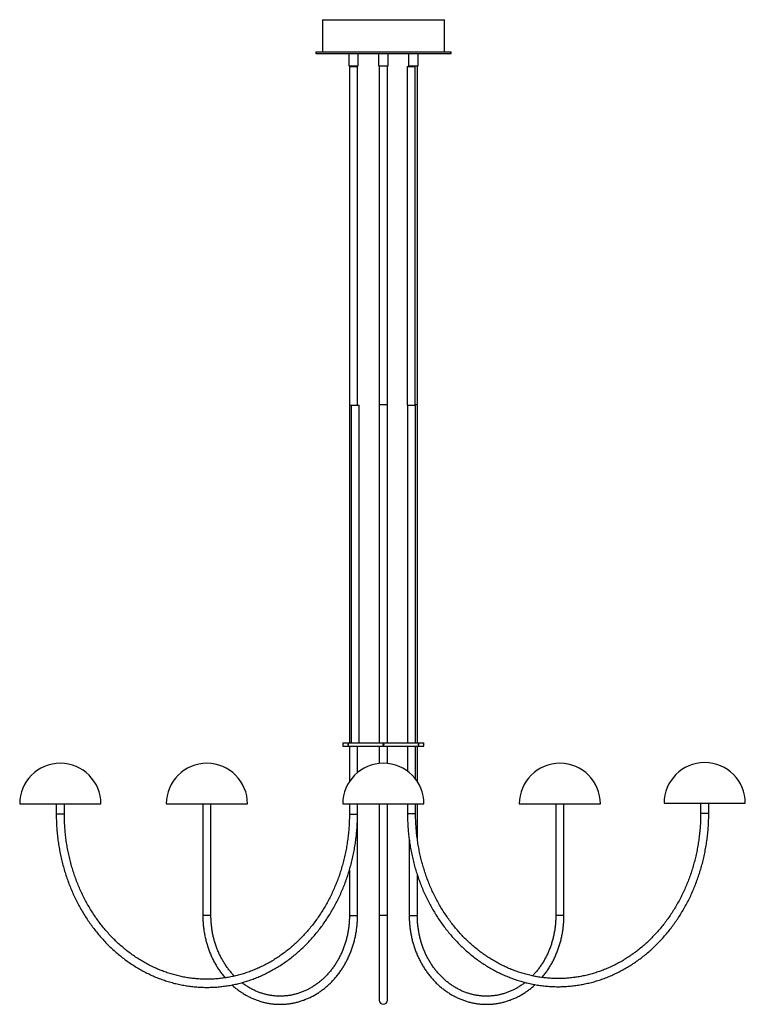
# Paper-space layout '_Izquierda' of a CAD drawing. Header units: inches. Extents: x -21.1 to 21, y -15.1 to 42.1.
import ezdxf

# ---------------------------------------------------------------- set-up
doc = ezdxf.new("R2010")
doc.units = ezdxf.units.IN
doc.header["$MEASUREMENT"] = 0

psp = doc.layouts.new('_Izquierda')

# ---------------------------------------------------------------- linework, layer by layer
at = {"color": 7, "linetype": 'Continuous', "lineweight": 25}
for p, q in [((-3.545, 42.147), (-3.545, 40.277)), ((-3.545, 42.147), (3.545, 42.147)), ((3.545, 40.277), (3.545, 42.147)), ((-3.935, 40.277), (-3.935, 40.177)), ((-3.935, 40.277), (3.935, 40.277)), ((-3.935, 40.177), (3.935, 40.177)), ((-2.014, 40.177), (-2.014, 39.469)), ((-1.463, 39.469), (-1.463, 40.177)), ((-0.276, 40.177), (-0.276, 39.469)), ((0.276, 39.469), (0.276, 40.177)), ((1.463, 40.177), (1.463, 39.469)), ((2.014, 39.469), (2.014, 40.177)), ((3.935, 40.177), (3.935, 40.277)), ((-2.014, 39.469), (-1.463, 39.469)), ((-1.975, 39.469), (-1.975, 0.098)), ((-1.975, 39.429), (-1.503, 39.429)), ((-1.503, 19.744), (-1.503, 39.469)), ((-0.276, 39.469), (0.276, 39.469)), ((-0.236, 39.469), (-0.236, 0.098)), ((0.236, 0.098), (0.236, 39.469)), ((1.383, 39.429), (1.383, 19.744)), ((1.383, 39.429), (1.856, 39.429)), ((1.463, 39.469), (2.014, 39.469)), ((1.503, 39.469), (1.503, 39.429)), ((1.856, 19.744), (1.856, 39.429)), ((1.975, 0.098), (1.975, 39.469)), ((-1.975, 19.744), (-1.4, 19.744)), ((-1.873, 19.744), (-1.873, 0.098)), ((-1.4, 0.098), (-1.4, 19.744)), ((-0.236, 19.783), (0.236, 19.783)), ((1.383, 19.744), (1.873, 19.744)), ((1.4, 19.744), (1.4, 0.098)), ((1.856, 19.783), (1.975, 19.783)), ((1.873, 0.098), (1.873, 19.744)), ((-2.362, 0.098), (-2.362, -0.098)), ((-2.362, 0.098), (2.362, 0.098)), ((2.362, -0.098), (2.362, 0.098)), ((-2.362, -0.098), (2.362, -0.098)), ((-1.975, -0.098), (-1.975, -2.149)), ((-1.503, -1.622), (-1.503, -0.098)), ((-0.236, -0.098), (-0.236, -1.095)), ((0.236, -1.095), (0.236, -0.098)), ((1.4, -0.098), (1.4, -1.543)), ((1.873, -2.005), (1.873, -0.098)), ((1.975, -2.149), (1.975, -0.098)), ((16.322, -3.406), (21.047, -3.406)), ((18.448, -3.406), (18.448, -3.996)), ((18.921, -3.996), (18.921, -3.406)), ((-21.149, -3.445), (-16.424, -3.445)), ((-19.023, -3.445), (-19.023, -4.035)), ((-18.55, -4.035), (-18.55, -3.445)), ((-12.625, -3.445), (-7.901, -3.445)), ((-10.499, -3.445), (-10.499, -9.941)), ((-10.027, -9.941), (-10.027, -3.445)), ((-2.362, -3.445), (2.362, -3.445)), ((-1.975, -3.445), (-1.975, -4.035)), ((-1.503, -9.941), (-1.503, -3.445)), ((-0.236, -3.445), (-0.236, -14.862)), ((0.236, -14.862), (0.236, -3.445)), ((1.4, -3.445), (1.4, -3.996)), ((1.4, -3.996), (1.873, -3.996)), ((1.873, -3.996), (1.873, -3.445)), ((1.975, -5.49), (1.975, -3.445)), ((7.901, -3.445), (12.625, -3.445)), ((10.027, -3.445), (10.027, -9.941)), ((10.499, -9.941), (10.499, -3.445)), ((18.921, -3.996), (18.448, -3.996)), ((-18.55, -4.035), (-19.023, -4.035)), ((-1.975, -4.035), (-1.503, -4.035)), ((1.503, -5.526), (1.503, -9.941)), ((-1.975, -7.297), (-1.975, -9.941)), ((1.975, -9.941), (1.975, -7.585)), ((-10.027, -9.941), (-10.499, -9.941)), ((-1.975, -9.941), (-1.503, -9.941)), ((0.236, -9.941), (-0.236, -9.941)), ((1.503, -9.941), (1.975, -9.941)), ((10.499, -9.941), (10.027, -9.941))]:
    psp.add_line(p, q, dxfattribs=at)
for centre, radius, start, end in [((-18.787, -3.445), 2.362, 0, 180), ((-10.263, -3.445), 2.362, 0, 180), ((0, -3.445), 2.362, 0, 180), ((10.263, -3.445), 2.362, 0, 180), ((18.684, -3.406), 2.362, 0, 180), ((0, -14.862), 0.236, 180, 0)]:
    psp.add_arc(centre, radius, start, end, dxfattribs=at)
for points, knots in [([(-2.026, 0), (-2.026, -0.005), (-2.026, -0.01), (-2.028, -0.02), (-2.03, -0.024), (-2.034, -0.031), (-2.036, -0.034), (-2.041, -0.038), (-2.043, -0.039), (-2.048, -0.039), (-2.051, -0.038), (-2.056, -0.034), (-2.058, -0.032), (-2.061, -0.024), (-2.063, -0.02), (-2.065, -0.01), (-2.065, -0.005), (-2.065, 0.005), (-2.065, 0.01), (-2.063, 0.02), (-2.061, 0.024), (-2.058, 0.031), (-2.056, 0.034), (-2.051, 0.038), (-2.048, 0.039), (-2.043, 0.039), (-2.041, 0.038), (-2.036, 0.034), (-2.034, 0.031), (-2.028, 0.021), (-2.026, 0.01), (-2.026, 0)], [0, 0, 0, 0, 0.0625, 0.0625, 0.125, 0.125, 0.1875, 0.1875, 0.25, 0.25, 0.3125, 0.3125, 0.375, 0.375, 0.4375, 0.4375, 0.5, 0.5, 0.5625, 0.5625, 0.625, 0.625, 0.6875, 0.6875, 0.75, 0.75, 0.8125, 0.8125, 0.875, 0.875, 1, 1, 1, 1]), ([(-0.039, 0), (-0.039, 0.005), (-0.038, 0.01), (-0.034, 0.02), (-0.031, 0.024), (-0.024, 0.031), (-0.02, 0.034), (-0.01, 0.038), (-0.005, 0.039), (0.005, 0.039), (0.01, 0.038), (0.02, 0.034), (0.024, 0.032), (0.031, 0.024), (0.034, 0.02), (0.038, 0.01), (0.039, 0.005), (0.039, -0.005), (0.038, -0.01), (0.034, -0.02), (0.031, -0.024), (0.024, -0.031), (0.02, -0.034), (0.01, -0.038), (0.005, -0.039), (-0.005, -0.039), (-0.01, -0.038), (-0.02, -0.034), (-0.024, -0.031), (-0.035, -0.021), (-0.039, -0.01), (-0.039, 0)], [0, 0, 0, 0, 0.0625, 0.0625, 0.125, 0.125, 0.1875, 0.1875, 0.25, 0.25, 0.3125, 0.3125, 0.375, 0.375, 0.4375, 0.4375, 0.5, 0.5, 0.5625, 0.5625, 0.625, 0.625, 0.6875, 0.6875, 0.75, 0.75, 0.8125, 0.8125, 0.875, 0.875, 1, 1, 1, 1]), ([(2.026, 0), (2.026, 0.005), (2.026, 0.01), (2.028, 0.02), (2.03, 0.024), (2.034, 0.031), (2.036, 0.034), (2.041, 0.038), (2.043, 0.039), (2.048, 0.039), (2.051, 0.038), (2.056, 0.034), (2.058, 0.032), (2.061, 0.024), (2.063, 0.02), (2.065, 0.01), (2.065, 0.005), (2.065, -0.005), (2.065, -0.01), (2.063, -0.02), (2.061, -0.024), (2.058, -0.031), (2.056, -0.034), (2.051, -0.038), (2.048, -0.039), (2.043, -0.039), (2.041, -0.038), (2.036, -0.034), (2.034, -0.031), (2.028, -0.021), (2.026, -0.01), (2.026, 0)], [0, 0, 0, 0, 0.0625, 0.0625, 0.125, 0.125, 0.1875, 0.1875, 0.25, 0.25, 0.3125, 0.3125, 0.375, 0.375, 0.4375, 0.4375, 0.5, 0.5, 0.5625, 0.5625, 0.625, 0.625, 0.6875, 0.6875, 0.75, 0.75, 0.8125, 0.8125, 0.875, 0.875, 1, 1, 1, 1]), ([(1.4, -3.996), (1.401, -4.059), (1.402, -4.239), (1.411, -4.538), (1.433, -4.892), (1.466, -5.244), (1.509, -5.595), (1.564, -5.944), (1.628, -6.291), (1.704, -6.634), (1.79, -6.975), (1.886, -7.312), (1.992, -7.644), (2.109, -7.972), (2.235, -8.296), (2.371, -8.614), (2.517, -8.926), (2.673, -9.232), (2.837, -9.532), (3.011, -9.825), (3.194, -10.11), (3.385, -10.388), (3.584, -10.659), (3.792, -10.921), (4.007, -11.174), (4.231, -11.418), (4.461, -11.654), (4.699, -11.88), (4.943, -12.096), (5.194, -12.302), (5.451, -12.497), (5.714, -12.683), (5.982, -12.857), (6.255, -13.021), (6.533, -13.173), (6.816, -13.314), (7.103, -13.443), (7.393, -13.561), (7.687, -13.667), (7.984, -13.761), (8.284, -13.843), (8.586, -13.913), (8.89, -13.97), (9.195, -14.016), (9.502, -14.048), (9.809, -14.069), (10.117, -14.077), (10.425, -14.072), (10.732, -14.055), (11.039, -14.026), (11.345, -13.984), (11.649, -13.93), (11.951, -13.864), (12.251, -13.786), (12.549, -13.695), (12.844, -13.593), (13.135, -13.478), (13.423, -13.352), (13.707, -13.215), (13.986, -13.066), (14.26, -12.906), (14.53, -12.734), (14.794, -12.552), (15.053, -12.36), (15.305, -12.157), (15.551, -11.944), (15.791, -11.721), (16.023, -11.489), (16.248, -11.247), (16.466, -10.996), (16.676, -10.737), (16.878, -10.469), (17.072, -10.194), (17.257, -9.91), (17.433, -9.62), (17.6, -9.322), (17.758, -9.018), (17.907, -8.707), (18.046, -8.391), (18.175, -8.07), (18.295, -7.743), (18.404, -7.412), (18.504, -7.076), (18.592, -6.737), (18.671, -6.394), (18.739, -6.048), (18.796, -5.7), (18.843, -5.35), (18.879, -4.998), (18.904, -4.644), (18.918, -4.31), (18.92, -4.094), (18.921, -3.996)], [0, 0, 0, 0, 0.005945, 0.017155, 0.028366, 0.039577, 0.050787, 0.061998, 0.073209, 0.084419, 0.09563, 0.10684, 0.11805, 0.129259, 0.140468, 0.151677, 0.162886, 0.174093, 0.1853, 0.196506, 0.207712, 0.218916, 0.230119, 0.241321, 0.252521, 0.26372, 0.274917, 0.286113, 0.297306, 0.308498, 0.319687, 0.330874, 0.342059, 0.353242, 0.364422, 0.375599, 0.386774, 0.397947, 0.409117, 0.420285, 0.431451, 0.442615, 0.453778, 0.464938, 0.476098, 0.487257, 0.498414, 0.509572, 0.520729, 0.531886, 0.543044, 0.554203, 0.565362, 0.576523, 0.587685, 0.598849, 0.610015, 0.621183, 0.632353, 0.643525, 0.6547, 0.665877, 0.677056, 0.688237, 0.699421, 0.710608, 0.721796, 0.732986, 0.744179, 0.755373, 0.766569, 0.777766, 0.788965, 0.800166, 0.811367, 0.82257, 0.833774, 0.844979, 0.856184, 0.867391, 0.878598, 0.889805, 0.901013, 0.912222, 0.923431, 0.93464, 0.945849, 0.957059, 0.968269, 0.97948, 0.99069, 1, 1, 1, 1]), ([(18.448, -3.996), (18.448, -4.056), (18.447, -4.231), (18.437, -4.521), (18.416, -4.866), (18.384, -5.209), (18.341, -5.551), (18.287, -5.891), (18.223, -6.228), (18.149, -6.562), (18.064, -6.893), (17.969, -7.221), (17.864, -7.544), (17.749, -7.862), (17.624, -8.176), (17.49, -8.484), (17.346, -8.786), (17.193, -9.082), (17.03, -9.372), (16.859, -9.655), (16.68, -9.93), (16.491, -10.197), (16.295, -10.457), (16.091, -10.708), (15.879, -10.951), (15.66, -11.185), (15.433, -11.409), (15.2, -11.624), (14.961, -11.829), (14.715, -12.024), (14.463, -12.208), (14.206, -12.382), (13.943, -12.545), (13.676, -12.697), (13.404, -12.838), (13.128, -12.967), (12.848, -13.085), (12.564, -13.191), (12.277, -13.286), (11.988, -13.368), (11.696, -13.438), (11.402, -13.496), (11.107, -13.542), (10.81, -13.575), (10.512, -13.596), (10.214, -13.604), (9.916, -13.6), (9.618, -13.584), (9.321, -13.555), (9.025, -13.514), (8.731, -13.46), (8.438, -13.395), (8.147, -13.317), (7.86, -13.227), (7.575, -13.125), (7.293, -13.011), (7.015, -12.886), (6.742, -12.749), (6.472, -12.601), (6.208, -12.441), (5.949, -12.271), (5.695, -12.09), (5.446, -11.899), (5.204, -11.697), (4.969, -11.486), (4.74, -11.265), (4.518, -11.034), (4.303, -10.794), (4.096, -10.546), (3.897, -10.289), (3.706, -10.024), (3.523, -9.751), (3.349, -9.471), (3.184, -9.184), (3.027, -8.89), (2.88, -8.59), (2.742, -8.283), (2.614, -7.972), (2.496, -7.655), (2.387, -7.333), (2.289, -7.007), (2.2, -6.677), (2.122, -6.344), (2.055, -6.008), (1.998, -5.669), (1.951, -5.327), (1.915, -4.985), (1.89, -4.641), (1.875, -4.311), (1.874, -4.096), (1.873, -3.996)], [0, 0, 0, 0, 0.005963, 0.017384, 0.028805, 0.040227, 0.051648, 0.063069, 0.074491, 0.085912, 0.097334, 0.108756, 0.120178, 0.1316, 0.143023, 0.154446, 0.16587, 0.177294, 0.188719, 0.200145, 0.211572, 0.223001, 0.23443, 0.245861, 0.257293, 0.268727, 0.280164, 0.291602, 0.303042, 0.314484, 0.325929, 0.337377, 0.348828, 0.360281, 0.371737, 0.383196, 0.394657, 0.406122, 0.417589, 0.429059, 0.440532, 0.452006, 0.463483, 0.474961, 0.486441, 0.497921, 0.509403, 0.520884, 0.532365, 0.543846, 0.555325, 0.566803, 0.57828, 0.589755, 0.601227, 0.612697, 0.624165, 0.63563, 0.647092, 0.658551, 0.670008, 0.681462, 0.692913, 0.704361, 0.715807, 0.727251, 0.738693, 0.750132, 0.761569, 0.773005, 0.784439, 0.795871, 0.807302, 0.818732, 0.83016, 0.841588, 0.853015, 0.86444, 0.875866, 0.88729, 0.898714, 0.910138, 0.921561, 0.932984, 0.944406, 0.955828, 0.96725, 0.978672, 0.990094, 1, 1, 1, 1]), ([(-19.023, -4.035), (-19.023, -4.098), (-19.022, -4.279), (-19.012, -4.578), (-18.99, -4.931), (-18.957, -5.284), (-18.914, -5.634), (-18.86, -5.983), (-18.795, -6.33), (-18.719, -6.674), (-18.634, -7.014), (-18.537, -7.351), (-18.431, -7.684), (-18.315, -8.012), (-18.188, -8.335), (-18.052, -8.653), (-17.906, -8.965), (-17.751, -9.271), (-17.586, -9.571), (-17.412, -9.864), (-17.23, -10.15), (-17.039, -10.428), (-16.839, -10.698), (-16.631, -10.96), (-16.416, -11.213), (-16.193, -11.458), (-15.962, -11.693), (-15.724, -11.919), (-15.48, -12.135), (-15.229, -12.341), (-14.972, -12.537), (-14.71, -12.722), (-14.441, -12.896), (-14.168, -13.06), (-13.89, -13.212), (-13.607, -13.353), (-13.32, -13.483), (-13.03, -13.601), (-12.736, -13.706), (-12.439, -13.8), (-12.139, -13.882), (-11.838, -13.952), (-11.534, -14.01), (-11.228, -14.055), (-10.922, -14.088), (-10.614, -14.108), (-10.307, -14.116), (-9.999, -14.112), (-9.691, -14.095), (-9.384, -14.065), (-9.079, -14.024), (-8.774, -13.97), (-8.472, -13.904), (-8.172, -13.825), (-7.874, -13.735), (-7.579, -13.632), (-7.288, -13.518), (-7, -13.392), (-6.717, -13.254), (-6.437, -13.105), (-6.163, -12.945), (-5.893, -12.774), (-5.629, -12.592), (-5.37, -12.399), (-5.118, -12.196), (-4.872, -11.983), (-4.632, -11.76), (-4.4, -11.528), (-4.175, -11.286), (-3.957, -11.036), (-3.747, -10.776), (-3.545, -10.509), (-3.352, -10.233), (-3.167, -9.95), (-2.99, -9.659), (-2.823, -9.361), (-2.665, -9.057), (-2.516, -8.747), (-2.377, -8.431), (-2.248, -8.109), (-2.128, -7.782), (-2.019, -7.451), (-1.92, -7.115), (-1.831, -6.776), (-1.752, -6.433), (-1.684, -6.088), (-1.627, -5.739), (-1.58, -5.389), (-1.544, -5.037), (-1.519, -4.684), (-1.505, -4.35), (-1.503, -4.134), (-1.503, -4.035)], [0, 0, 0, 0, 0.005945, 0.017155, 0.028366, 0.039577, 0.050787, 0.061998, 0.073209, 0.084419, 0.09563, 0.10684, 0.11805, 0.129259, 0.140468, 0.151677, 0.162886, 0.174093, 0.1853, 0.196506, 0.207712, 0.218916, 0.230119, 0.241321, 0.252521, 0.26372, 0.274917, 0.286113, 0.297306, 0.308498, 0.319687, 0.330874, 0.342059, 0.353242, 0.364422, 0.375599, 0.386774, 0.397947, 0.409117, 0.420285, 0.431451, 0.442615, 0.453778, 0.464938, 0.476098, 0.487257, 0.498414, 0.509572, 0.520729, 0.531886, 0.543044, 0.554203, 0.565362, 0.576523, 0.587685, 0.598849, 0.610015, 0.621183, 0.632353, 0.643525, 0.6547, 0.665877, 0.677056, 0.688237, 0.699421, 0.710608, 0.721796, 0.732986, 0.744179, 0.755373, 0.766569, 0.777766, 0.788965, 0.800166, 0.811367, 0.82257, 0.833774, 0.844979, 0.856184, 0.867391, 0.878598, 0.889805, 0.901013, 0.912222, 0.923431, 0.93464, 0.945849, 0.957059, 0.968269, 0.97948, 0.99069, 1, 1, 1, 1]), ([(-1.975, -4.035), (-1.975, -4.096), (-1.976, -4.271), (-1.986, -4.561), (-2.007, -4.905), (-2.04, -5.249), (-2.083, -5.59), (-2.136, -5.93), (-2.2, -6.267), (-2.275, -6.602), (-2.359, -6.933), (-2.454, -7.26), (-2.559, -7.583), (-2.674, -7.902), (-2.799, -8.215), (-2.934, -8.523), (-3.077, -8.826), (-3.231, -9.122), (-3.393, -9.411), (-3.564, -9.694), (-3.744, -9.969), (-3.932, -10.237), (-4.128, -10.496), (-4.332, -10.748), (-4.544, -10.99), (-4.763, -11.224), (-4.99, -11.448), (-5.223, -11.663), (-5.463, -11.868), (-5.708, -12.063), (-5.96, -12.247), (-6.217, -12.421), (-6.48, -12.584), (-6.747, -12.737), (-7.019, -12.877), (-7.296, -13.007), (-7.576, -13.125), (-7.859, -13.231), (-8.146, -13.325), (-8.435, -13.407), (-8.727, -13.477), (-9.021, -13.535), (-9.316, -13.581), (-9.613, -13.614), (-9.911, -13.635), (-10.209, -13.644), (-10.507, -13.64), (-10.805, -13.623), (-11.102, -13.594), (-11.398, -13.553), (-11.692, -13.5), (-11.985, -13.434), (-12.276, -13.356), (-12.564, -13.266), (-12.848, -13.164), (-13.13, -13.05), (-13.408, -12.925), (-13.682, -12.788), (-13.951, -12.64), (-14.215, -12.481), (-14.475, -12.31), (-14.729, -12.13), (-14.977, -11.938), (-15.219, -11.737), (-15.454, -11.525), (-15.683, -11.304), (-15.905, -11.073), (-16.12, -10.834), (-16.327, -10.585), (-16.526, -10.329), (-16.717, -10.064), (-16.9, -9.791), (-17.074, -9.511), (-17.239, -9.223), (-17.396, -8.929), (-17.543, -8.629), (-17.681, -8.323), (-17.809, -8.011), (-17.927, -7.694), (-18.036, -7.372), (-18.134, -7.046), (-18.223, -6.717), (-18.301, -6.383), (-18.368, -6.047), (-18.426, -5.708), (-18.472, -5.367), (-18.508, -5.024), (-18.533, -4.68), (-18.548, -4.35), (-18.55, -4.135), (-18.55, -4.035)], [0, 0, 0, 0, 0.005963, 0.017384, 0.028805, 0.040227, 0.051648, 0.063069, 0.074491, 0.085912, 0.097334, 0.108756, 0.120178, 0.1316, 0.143023, 0.154446, 0.16587, 0.177294, 0.188719, 0.200145, 0.211572, 0.223001, 0.23443, 0.245861, 0.257293, 0.268727, 0.280164, 0.291602, 0.303042, 0.314484, 0.325929, 0.337377, 0.348828, 0.360281, 0.371737, 0.383196, 0.394657, 0.406122, 0.417589, 0.429059, 0.440532, 0.452006, 0.463483, 0.474961, 0.486441, 0.497921, 0.509403, 0.520884, 0.532365, 0.543846, 0.555325, 0.566803, 0.57828, 0.589755, 0.601227, 0.612697, 0.624165, 0.63563, 0.647092, 0.658551, 0.670008, 0.681462, 0.692913, 0.704361, 0.715807, 0.727251, 0.738693, 0.750132, 0.761569, 0.773005, 0.784439, 0.795871, 0.807302, 0.818732, 0.83016, 0.841588, 0.853015, 0.86444, 0.875866, 0.88729, 0.898714, 0.910138, 0.921561, 0.932984, 0.944406, 0.955828, 0.96725, 0.978672, 0.990094, 1, 1, 1, 1]), ([(-10.499, -9.941), (-10.499, -9.986), (-10.498, -10.116), (-10.488, -10.33), (-10.466, -10.583), (-10.433, -10.834), (-10.389, -11.083), (-10.335, -11.329), (-10.27, -11.571), (-10.195, -11.81), (-10.11, -12.045), (-10.015, -12.274), (-9.91, -12.498), (-9.795, -12.715), (-9.672, -12.926), (-9.539, -13.13), (-9.398, -13.325), (-9.286, -13.469), (-9.218, -13.545), (-9.204, -13.561)], [0, 0, 0, 0, 0.033798, 0.097051, 0.16031, 0.22357, 0.286829, 0.350088, 0.413345, 0.476599, 0.539849, 0.603093, 0.666331, 0.729559, 0.792777, 0.855981, 0.91917, 0.982341, 1, 1, 1, 1]), ([(-8.658, -13.459), (-8.707, -13.408), (-8.807, -13.303), (-8.949, -13.133), (-9.086, -12.953), (-9.215, -12.764), (-9.336, -12.568), (-9.447, -12.365), (-9.55, -12.156), (-9.643, -11.94), (-9.727, -11.72), (-9.8, -11.495), (-9.864, -11.265), (-9.917, -11.032), (-9.961, -10.797), (-9.993, -10.559), (-10.015, -10.319), (-10.025, -10.113), (-10.026, -9.987), (-10.027, -9.941)], [0, 0, 0, 0, 0.057585, 0.118238, 0.178861, 0.239458, 0.300033, 0.360587, 0.421125, 0.481648, 0.542158, 0.602658, 0.66315, 0.723634, 0.784113, 0.844586, 0.905056, 0.965522, 1, 1, 1, 1]), ([(-8.805, -13.973), (-8.788, -13.989), (-8.714, -14.058), (-8.576, -14.172), (-8.392, -14.313), (-8.201, -14.442), (-8.005, -14.561), (-7.805, -14.668), (-7.6, -14.764), (-7.391, -14.848), (-7.179, -14.921), (-6.964, -14.981), (-6.747, -15.029), (-6.528, -15.065), (-6.308, -15.089), (-6.087, -15.1), (-5.866, -15.098), (-5.645, -15.084), (-5.425, -15.058), (-5.206, -15.02), (-4.99, -14.969), (-4.776, -14.906), (-4.565, -14.831), (-4.357, -14.744), (-4.153, -14.646), (-3.954, -14.536), (-3.759, -14.416), (-3.57, -14.284), (-3.387, -14.142), (-3.21, -13.99), (-3.04, -13.827), (-2.877, -13.656), (-2.722, -13.476), (-2.574, -13.286), (-2.435, -13.089), (-2.304, -12.885), (-2.183, -12.673), (-2.07, -12.454), (-1.967, -12.229), (-1.874, -11.999), (-1.791, -11.764), (-1.718, -11.525), (-1.655, -11.281), (-1.603, -11.035), (-1.561, -10.785), (-1.531, -10.534), (-1.511, -10.281), (-1.503, -10.083), (-1.503, -9.97), (-1.503, -9.941)], [0, 0, 0, 0, 0.006475, 0.028424, 0.050361, 0.072287, 0.0942, 0.116101, 0.137989, 0.159864, 0.181726, 0.203578, 0.225418, 0.24725, 0.269074, 0.290893, 0.312709, 0.334523, 0.356337, 0.378153, 0.399974, 0.421801, 0.443636, 0.46548, 0.487335, 0.509201, 0.531079, 0.55297, 0.574872, 0.596786, 0.618712, 0.640648, 0.662595, 0.684551, 0.706515, 0.728487, 0.750465, 0.77245, 0.79444, 0.816434, 0.838432, 0.860433, 0.882437, 0.904443, 0.926451, 0.948461, 0.970473, 0.992485, 1, 1, 1, 1]), ([(-1.975, -9.941), (-1.975, -9.983), (-1.976, -10.104), (-1.986, -10.306), (-2.007, -10.546), (-2.039, -10.784), (-2.082, -11.02), (-2.134, -11.253), (-2.198, -11.482), (-2.271, -11.708), (-2.354, -11.928), (-2.446, -12.144), (-2.548, -12.353), (-2.659, -12.556), (-2.779, -12.753), (-2.907, -12.941), (-3.044, -13.122), (-3.188, -13.295), (-3.34, -13.458), (-3.498, -13.613), (-3.664, -13.757), (-3.835, -13.892), (-4.012, -14.016), (-4.195, -14.13), (-4.382, -14.232), (-4.573, -14.323), (-4.769, -14.403), (-4.967, -14.471), (-5.169, -14.527), (-5.373, -14.571), (-5.578, -14.602), (-5.785, -14.621), (-5.992, -14.628), (-6.199, -14.622), (-6.406, -14.604), (-6.612, -14.574), (-6.816, -14.531), (-7.018, -14.476), (-7.217, -14.409), (-7.413, -14.33), (-7.605, -14.24), (-7.793, -14.138), (-7.976, -14.025), (-8.122, -13.925), (-8.205, -13.859), (-8.231, -13.839)], [0, 0, 0, 0, 0.012278, 0.035985, 0.059692, 0.0834, 0.107107, 0.130815, 0.154523, 0.178233, 0.201944, 0.225657, 0.249373, 0.273093, 0.296818, 0.320549, 0.344287, 0.368033, 0.391789, 0.415556, 0.439335, 0.463129, 0.486938, 0.510763, 0.534606, 0.558467, 0.582347, 0.606244, 0.630159, 0.65409, 0.678034, 0.701991, 0.725955, 0.749925, 0.773896, 0.797865, 0.821826, 0.845779, 0.869719, 0.893645, 0.917555, 0.941449, 0.965325, 0.989183, 1, 1, 1, 1]), ([(1.503, -9.941), (1.503, -9.986), (1.504, -10.116), (1.514, -10.33), (1.536, -10.583), (1.569, -10.834), (1.612, -11.083), (1.667, -11.329), (1.731, -11.571), (1.806, -11.81), (1.892, -12.045), (1.987, -12.274), (2.092, -12.498), (2.206, -12.715), (2.33, -12.926), (2.462, -13.129), (2.603, -13.325), (2.753, -13.513), (2.91, -13.692), (3.075, -13.862), (3.247, -14.022), (3.425, -14.172), (3.61, -14.313), (3.8, -14.442), (3.996, -14.561), (4.197, -14.668), (4.402, -14.764), (4.611, -14.848), (4.823, -14.921), (5.038, -14.981), (5.255, -15.029), (5.474, -15.065), (5.694, -15.089), (5.915, -15.1), (6.136, -15.098), (6.357, -15.084), (6.577, -15.058), (6.795, -15.02), (7.012, -14.969), (7.226, -14.906), (7.437, -14.831), (7.645, -14.744), (7.848, -14.646), (8.048, -14.536), (8.242, -14.415), (8.431, -14.284), (8.614, -14.141), (8.745, -14.032), (8.813, -13.967), (8.824, -13.956)], [0, 0, 0, 0, 0.011733, 0.033692, 0.055653, 0.077614, 0.099576, 0.121536, 0.143497, 0.165456, 0.187414, 0.209369, 0.231323, 0.253273, 0.27522, 0.297162, 0.319099, 0.341029, 0.362952, 0.384867, 0.406772, 0.428667, 0.450552, 0.472424, 0.494285, 0.516132, 0.537967, 0.559789, 0.581599, 0.603397, 0.625185, 0.646964, 0.668736, 0.690502, 0.712265, 0.734026, 0.755787, 0.777551, 0.799319, 0.821093, 0.842875, 0.864666, 0.886468, 0.908282, 0.930107, 0.951944, 0.973794, 0.995655, 1, 1, 1, 1]), ([(8.243, -13.83), (8.217, -13.85), (8.135, -13.916), (7.989, -14.016), (7.807, -14.13), (7.62, -14.232), (7.428, -14.323), (7.233, -14.403), (7.034, -14.471), (6.833, -14.527), (6.629, -14.571), (6.424, -14.602), (6.217, -14.621), (6.01, -14.628), (5.803, -14.622), (5.596, -14.604), (5.39, -14.574), (5.186, -14.531), (4.984, -14.476), (4.785, -14.409), (4.589, -14.33), (4.397, -14.24), (4.209, -14.138), (4.025, -14.025), (3.848, -13.901), (3.675, -13.767), (3.509, -13.623), (3.35, -13.469), (3.198, -13.305), (3.053, -13.133), (2.915, -12.953), (2.786, -12.764), (2.666, -12.568), (2.554, -12.365), (2.452, -12.156), (2.358, -11.94), (2.275, -11.72), (2.201, -11.495), (2.138, -11.265), (2.084, -11.032), (2.041, -10.797), (2.008, -10.559), (1.987, -10.319), (1.976, -10.113), (1.975, -9.987), (1.975, -9.941)], [0, 0, 0, 0, 0.010697, 0.034468, 0.058256, 0.082062, 0.105885, 0.129727, 0.153587, 0.177464, 0.201357, 0.225264, 0.249182, 0.273109, 0.297041, 0.320975, 0.344905, 0.368829, 0.392744, 0.416646, 0.440534, 0.464407, 0.488263, 0.512101, 0.535922, 0.559726, 0.583513, 0.607286, 0.631044, 0.65479, 0.678524, 0.702248, 0.725963, 0.74967, 0.77337, 0.797065, 0.820755, 0.844441, 0.868123, 0.891803, 0.91548, 0.939156, 0.962829, 0.986502, 1, 1, 1, 1]), ([(10.027, -9.941), (10.026, -9.983), (10.025, -10.104), (10.016, -10.306), (9.995, -10.546), (9.963, -10.784), (9.92, -11.02), (9.867, -11.253), (9.804, -11.482), (9.731, -11.708), (9.648, -11.928), (9.555, -12.144), (9.453, -12.353), (9.342, -12.556), (9.223, -12.753), (9.094, -12.941), (8.958, -13.122), (8.817, -13.291), (8.719, -13.395), (8.672, -13.445)], [0, 0, 0, 0, 0.031477, 0.092251, 0.153028, 0.213805, 0.274582, 0.335359, 0.396138, 0.45692, 0.517706, 0.578498, 0.639298, 0.700107, 0.760928, 0.821765, 0.88262, 0.943495, 1, 1, 1, 1]), ([(9.222, -13.539), (9.241, -13.518), (9.312, -13.436), (9.427, -13.286), (9.567, -13.089), (9.697, -12.884), (9.819, -12.673), (9.931, -12.454), (10.034, -12.229), (10.127, -11.999), (10.211, -11.764), (10.284, -11.525), (10.346, -11.281), (10.399, -11.035), (10.44, -10.785), (10.471, -10.534), (10.491, -10.281), (10.498, -10.083), (10.499, -9.97), (10.499, -9.941)], [0, 0, 0, 0, 0.0229218, 0.0865028, 0.1501083, 0.2137357, 0.2773825, 0.3410465, 0.4047255, 0.4684174, 0.5321204, 0.5958328, 0.6595533, 0.7232805, 0.7870134, 0.850751, 0.9144925, 0.9782372, 1, 1, 1, 1])]:
    psp.add_open_spline(points, degree=3, knots=knots, dxfattribs=at)

doc.saveas('drawing.dxf')
